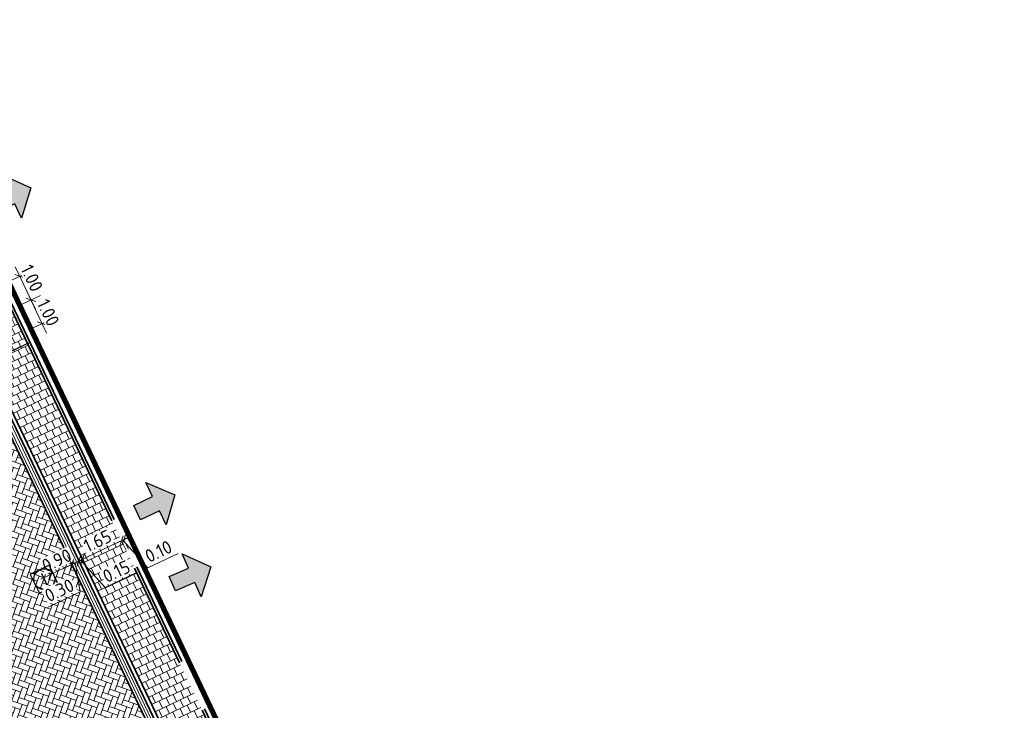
# Model space of a CAD drawing. Header units: metres. Extents: x 199937 to 201628, y 374508 to 375260.
# Tile 162 of 183: x 201412 to 201449, y 375042 to 375068. Entities that reach past the tile are written whole.
import ezdxf
from ezdxf.enums import TextEntityAlignment as Align

# ---------------------------------------------------------------- set-up
doc = ezdxf.new("R2010")
doc.units = ezdxf.units.M
for name, pattern in [('VH-OPSLUITBAND_100X200', [16, 8, -2, 4, -2]), ('VH-OPSLUITBAND_150X250', [24, 16, -2, 4, -2]), ('XX-PROJECTGRENS', [18, 12, -3, 0, -3])]:
    doc.linetypes.add(name, pattern=pattern)
doc.layers.add('000___INRIT-PIJL', color=252, linetype='Continuous')
doc.layers.add('000___OP_DWARSPROFIEL', color=3, linetype='Continuous')
doc.layers.add('N-WE-KG-GRENS_PROJECT-G', color=7, linetype='XX-PROJECTGRENS', lineweight=35, transparency=0.45)
for name, color, linetype, lineweight in [('N-WE-OG-HOOGTELIJN-G', 7, 'Continuous', 25), ('N-WE-RI-ITR_RIOOLPUT-S', 84, 'Continuous', 25), ('N-WE-VH-GOOT-G', 170, 'Continuous', 35), ('N-WE-VH-KANTOPSLUITING_OPSLUITBAND_100X200-G', 150, 'VH-OPSLUITBAND_100X200', 35), ('N-WE-VH-KANTOPSLUITING_OPSLUITBAND_150X250-G', 150, 'VH-OPSLUITBAND_150X250', 35), ('N-WE-VH-KANTVERHARDING_STREKLAAG-G', 60, 'Continuous', 18), ('N-WE-VH-VERHARDING_TEGEL-A', 252, 'Continuous', 18), ('X-XX-AL-M', 7, 'Continuous', 18)]:
    doc.layers.add(name, color=color, linetype=linetype, lineweight=lineweight)
doc.layers.add('N-WE-VH-VERHARDING_BETONSTRAATSTEEN_ROOD-A', color=7, linetype='Continuous', lineweight=0, true_color=0xa92c0a)
doc.styles.add('NLCS-ISO', font='NLCS-ISO.ttf')
doc.styles.add('NLCS-ISO-ANNOTATIEF-T25', font='NLCS-ISO.ttf', dxfattribs={"height": 2.5})
doc.styles.add('NLCS-ISO-M200-T25', font='NLCS-ISO.ttf', dxfattribs={"height": 0.5})
doc.styles.get("Standard").update_dxf_attribs({"font": 'NLCS-ISO.ttf'})
doc.dimstyles.new('NLCS-ANNOTATIEF-T25-SCHRAP_L2_H1', dxfattribs={"dimtxt": 2.5, "dimasz": 1.4, "dimexe": 2, "dimexo": 2, "dimgap": 0.7, "dimtad": 1, "dimzin": 0, "dimdsep": 46, "dimtxsty": 'NLCS-ISO-ANNOTATIEF-T25', "dimblk": 'OBLIQUE', "dimcen": 0, "dimdle": 2, "dimclrd": 256, "dimclre": 256, "dimclrt": 256, "dimadec": 1, "dimazin": 0, "dimtfac": 1, "dimtdec": 3, "dimtofl": 0, "dimtmove": 0, "dimatfit": 3, "dimldrblk": 'OBLIQUE', "dimfxl": 2, "dimfxlon": 1, "dimtfillclr": 256, "dimtolj": 1, "dimtzin": 0, "dimlwd": -1, "dimlwe": -1, "dimarcsym": 0})
doc.dimstyles.new('NLCS-M200-T25-SCHRAP_L2_H1', dxfattribs={"dimscale": 0.2, "dimtxt": 2.5, "dimasz": 1.4, "dimexe": 2, "dimexo": 2, "dimgap": 0.7, "dimtad": 1, "dimzin": 0, "dimdsep": 46, "dimtxsty": 'NLCS-ISO-M200-T25', "dimblk": 'OBLIQUE', "dimcen": 0, "dimdle": 2, "dimclrd": 256, "dimclre": 256, "dimclrt": 256, "dimadec": 1, "dimazin": 0, "dimtfac": 1, "dimtdec": 3, "dimtofl": 0, "dimtmove": 0, "dimatfit": 3, "dimldrblk": 'OBLIQUE', "dimfxl": 2, "dimfxlon": 1, "dimtfillclr": 256, "dimtolj": 1, "dimtzin": 0, "dimlwd": -1, "dimlwe": -1, "dimarcsym": 0})

# ---------------------------------------------------------------- blocks, each defined once
blk = doc.blocks.new('_Oblique')
at = {"color": 0, "linetype": 'ByBlock', "lineweight": -2}
blk.add_line((-0.5, -0.5), (0.5, 0.5), dxfattribs=at)
blk = doc.blocks.new('*D141')
at = {"layer": 'Defpoints', "color": 0, "transparency": 16777216}
for p in [(201408.173, 375056.445), (201408.601, 375055.541)]:
    blk.add_point(p, dxfattribs=at)
at = {"layer": 'X-XX-AL-M', "transparency": 16777216}
for p, q in [((201411.464, 375058.448), (201412.235, 375056.822)), ((201411.274, 375057.915), (201411.997, 375058.258)), ((201411.702, 375057.012), (201412.425, 375057.355))]:
    blk.add_line(p, q, dxfattribs=at)
at = {"layer": 'X-XX-AL-M', "transparency": 16777216, "xscale": 0.28, "yscale": 0.28, "zscale": 0.28}
for p, rotation in [((201411.635, 375058.087), 115.3681995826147), ((201412.064, 375057.183), 295.3681995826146)]:
    blk.add_blockref('_Oblique', p, dxfattribs=dict(at, rotation=rotation))
at = {"layer": 'X-XX-AL-M', "transparency": 16777216, "insert": (201412.101, 375058.015), "char_height": 0.5, "attachment_point": 5, "rotation": 295.3682, "style": 'NLCS-ISO-ANNOTATIEF-T25', "bg_fill": 3, "box_fill_scale": 1.1, "bg_fill_color": 256, "bg_fill_true_color": 13158600, "bg_fill_transparency": 0}
blk.add_mtext('\\A1;1.00', dxfattribs=at)
at = {"layer": 'Defpoints', "color": 0, "transparency": 16777216}
blk.add_point((201412.064, 375057.183), dxfattribs=at)
blk = doc.blocks.new('*D142')
at = {"layer": 'Defpoints', "color": 0, "transparency": 16777216}
for p in [(201409.686, 375056.056), (201410.114, 375055.152)]:
    blk.add_point(p, dxfattribs=at)
at = {"layer": 'X-XX-AL-M', "transparency": 16777216}
for p, q in [((201411.702, 375057.012), (201412.425, 375057.355)), ((201411.892, 375057.545), (201412.663, 375055.918)), ((201412.131, 375056.108), (201412.853, 375056.451))]:
    blk.add_line(p, q, dxfattribs=at)
at = {"layer": 'X-XX-AL-M', "transparency": 16777216, "xscale": 0.28, "yscale": 0.28, "zscale": 0.28}
for p, rotation in [((201412.063, 375057.183), 115.3739875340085), ((201412.492, 375056.28), 295.3739875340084)]:
    blk.add_blockref('_Oblique', p, dxfattribs=dict(at, rotation=rotation))
at = {"layer": 'X-XX-AL-M', "transparency": 16777216, "insert": (201412.726, 375056.697), "char_height": 0.5, "attachment_point": 5, "rotation": 295.374, "style": 'NLCS-ISO-ANNOTATIEF-T25', "bg_fill": 3, "box_fill_scale": 1.1, "bg_fill_color": 256, "bg_fill_true_color": 13158600, "bg_fill_transparency": 0}
blk.add_mtext('\\A1;1.00', dxfattribs=at)
at = {"layer": 'Defpoints', "color": 0, "transparency": 16777216}
blk.add_point((201412.492, 375056.28), dxfattribs=at)
blk = doc.blocks.new('inrit')
h = blk.add_hatch(color=256)
h.dxf.hatch_style = 1
h.paths.add_polyline_path([(0.3, 1), (-0.3, 1), (-0.3, 1.8), (-0.9, 1.8), (0, 2.6), (0.9, 1.8), (0.3, 1.8)])
at = {"color": 3, "flags": 128}
blk.add_lwpolyline([(0.3, 1), (-0.3, 1), (-0.3, 1.8), (-0.9, 1.8), (0, 2.6), (0.9, 1.8), (0.3, 1.8), (0.3, 1)], dxfattribs=at)
blk = doc.blocks.new('*U192')
for p, q in [((-13.032, 0.4), (-11.982, 2.5)), ((-11.982, 2.5), (-10.932, 0.4)), ((12.698, 0.4), (13.748, 2.5)), ((13.748, 2.5), (14.798, 0.4)), ((-10.932, 0.4), (-13.032, 0.4)), ((14.798, 0.4), (12.698, 0.4)), ((14.998, 0), (-13.232, 0))]:
    blk.add_line(p, q)
for tag, p in [('A500', (-11.982, 3.25)), ('B500', (13.748, 3.25))]:
    blk.add_attdef(tag, text='', height=1.75, rotation=0).set_placement(p, align=Align.CENTER)
blk = doc.blocks.new('*D255')
at = {"layer": 'X-XX-AL-M', "transparency": 16777216}
for p, q in [((201413.621, 375047.088), (201413.449, 375047.449)), ((201412.448, 375046.529), (201413.982, 375047.26)), ((201412.809, 375046.701), (201412.637, 375047.062))]:
    blk.add_line(p, q, dxfattribs=at)
at = {"layer": 'X-XX-AL-M', "transparency": 16777216, "xscale": 0.28, "yscale": 0.28, "zscale": 0.28}
for p, rotation in [((201413.621, 375047.088), 25.46042401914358), ((201412.809, 375046.701), 205.4604240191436)]:
    blk.add_blockref('_Oblique', p, dxfattribs=dict(at, rotation=rotation))
at = {"layer": 'X-XX-AL-M', "transparency": 16777216, "insert": (201413.047, 375047.247), "char_height": 0.5, "attachment_point": 5, "rotation": 25.4604, "style": 'NLCS-ISO-M200-T25', "bg_fill": 3, "box_fill_scale": 1.1, "bg_fill_color": 256, "bg_fill_true_color": 13158600, "bg_fill_transparency": 0}
blk.add_mtext('\\A1;0.90', dxfattribs=at)
at = {"layer": 'Defpoints', "color": 0, "transparency": 16777216}
for p in [(201413.621, 375047.088), (201413.621, 375047.088), (201412.809, 375046.701)]:
    blk.add_point(p, dxfattribs=at)
blk = doc.blocks.new('*D256')
at = {"layer": 'Defpoints', "color": 0, "transparency": 16777216}
for p in [(201413.621, 375047.088), (201413.892, 375047.217), (201413.892, 375047.217)]:
    blk.add_point(p, dxfattribs=at)
at = {"layer": 'X-XX-AL-M', "transparency": 16777216}
for p, q in [((201413.621, 375047.088), (201413.449, 375047.449)), ((201413.26, 375046.916), (201414.253, 375047.389)), ((201413.757, 375047.153), (201413.94, 375046.047)), ((201413.892, 375047.217), (201414.064, 375046.856)), ((201413.94, 375046.047), (201412.694, 375045.453))]:
    blk.add_line(p, q, dxfattribs=at)
at = {"layer": 'X-XX-AL-M', "transparency": 16777216, "xscale": 0.28, "yscale": 0.28, "zscale": 0.28}
for p, rotation in [((201413.621, 375047.088), 205.4604240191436), ((201413.892, 375047.217), 25.46042401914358)]:
    blk.add_blockref('_Oblique', p, dxfattribs=dict(at, rotation=rotation))
at = {"layer": 'X-XX-AL-M', "transparency": 16777216, "insert": (201413.149, 375046.102), "char_height": 0.5, "attachment_point": 5, "rotation": 25.4604, "style": 'NLCS-ISO-M200-T25', "bg_fill": 3, "box_fill_scale": 1.1, "bg_fill_color": 256, "bg_fill_true_color": 13158600, "bg_fill_transparency": 0}
blk.add_mtext('\\A1;0.30', dxfattribs=at)
blk = doc.blocks.new('*D257')
at = {"layer": 'Defpoints', "color": 0, "transparency": 16777216}
for p in [(201413.892, 375047.217), (201414.028, 375047.282), (201414.028, 375047.282)]:
    blk.add_point(p, dxfattribs=at)
at = {"layer": 'X-XX-AL-M', "transparency": 16777216}
for p, q in [((201413.892, 375047.217), (201413.639, 375047.097)), ((201413.892, 375047.217), (201414.028, 375047.282)), ((201413.892, 375047.217), (201414.064, 375046.856)), ((201413.96, 375047.249), (201414.913, 375046.197)), ((201414.028, 375047.282), (201414.28, 375047.402)), ((201414.028, 375047.282), (201414.2, 375046.92)), ((201414.913, 375046.197), (201416.069, 375046.747))]:
    blk.add_line(p, q, dxfattribs=at)
at = {"layer": 'X-XX-AL-M', "transparency": 16777216, "xscale": 0.28, "yscale": 0.28, "zscale": 0.28}
for p, rotation in [((201414.028, 375047.282), 205.4604240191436), ((201413.892, 375047.217), 25.4604240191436)]:
    blk.add_blockref('_Oblique', p, dxfattribs=dict(at, rotation=rotation))
at = {"layer": 'X-XX-AL-M', "transparency": 16777216, "insert": (201415.323, 375046.824), "char_height": 0.5, "attachment_point": 5, "rotation": 25.4604, "style": 'NLCS-ISO-M200-T25', "bg_fill": 3, "box_fill_scale": 1.1, "bg_fill_color": 256, "bg_fill_true_color": 13158600, "bg_fill_transparency": 0}
blk.add_mtext('\\A1;0.15', dxfattribs=at)
blk = doc.blocks.new('*D258')
at = {"layer": 'X-XX-AL-M', "transparency": 16777216}
for p, q in [((201413.666, 375047.11), (201415.878, 375048.163)), ((201415.517, 375047.991), (201415.689, 375047.63)), ((201414.028, 375047.282), (201414.2, 375046.92))]:
    blk.add_line(p, q, dxfattribs=at)
at = {"layer": 'X-XX-AL-M', "transparency": 16777216, "xscale": 0.28, "yscale": 0.28, "zscale": 0.28}
for p, rotation in [((201415.517, 375047.991), 25.46042401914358), ((201414.028, 375047.282), 205.4604240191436)]:
    blk.add_blockref('_Oblique', p, dxfattribs=dict(at, rotation=rotation))
at = {"layer": 'X-XX-AL-M', "transparency": 16777216, "insert": (201414.605, 375047.988), "char_height": 0.5, "attachment_point": 5, "rotation": 25.4604, "style": 'NLCS-ISO-M200-T25', "bg_fill": 3, "box_fill_scale": 1.1, "bg_fill_color": 256, "bg_fill_true_color": 13158600, "bg_fill_transparency": 0}
blk.add_mtext('\\A1;1.65', dxfattribs=at)
at = {"layer": 'Defpoints', "color": 0, "transparency": 16777216}
for p in [(201415.517, 375047.991), (201415.517, 375047.991), (201414.028, 375047.282)]:
    blk.add_point(p, dxfattribs=at)
blk = doc.blocks.new('*D259')
at = {"layer": 'Defpoints', "color": 0, "transparency": 16777216}
for p in [(201415.517, 375047.991), (201415.608, 375048.034), (201415.608, 375048.034)]:
    blk.add_point(p, dxfattribs=at)
at = {"layer": 'X-XX-AL-M', "transparency": 16777216}
for p, q in [((201415.517, 375047.991), (201415.265, 375047.871)), ((201415.517, 375047.991), (201415.608, 375048.034)), ((201415.517, 375047.991), (201415.689, 375047.63)), ((201415.562, 375048.012), (201416.516, 375046.96)), ((201415.608, 375048.034), (201415.86, 375048.154)), ((201415.608, 375048.034), (201415.78, 375047.673)), ((201416.516, 375046.96), (201417.671, 375047.51))]:
    blk.add_line(p, q, dxfattribs=at)
at = {"layer": 'X-XX-AL-M', "transparency": 16777216, "xscale": 0.28, "yscale": 0.28, "zscale": 0.28}
for p, rotation in [((201415.608, 375048.034), 205.4604240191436), ((201415.517, 375047.991), 25.4604240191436)]:
    blk.add_blockref('_Oblique', p, dxfattribs=dict(at, rotation=rotation))
at = {"layer": 'X-XX-AL-M', "transparency": 16777216, "insert": (201416.926, 375047.587), "char_height": 0.5, "attachment_point": 5, "rotation": 25.4604, "style": 'NLCS-ISO-M200-T25', "bg_fill": 3, "box_fill_scale": 1.1, "bg_fill_color": 256, "bg_fill_true_color": 13158600, "bg_fill_transparency": 0}
blk.add_mtext('\\A1;0.10', dxfattribs=at)
blk = doc.blocks.new('SRI-PUT_INSPECTIE-SO')
at = {"lineweight": -3, "flags": 128}
blk.add_lwpolyline([(-2, -2), (2, -2), (2, 2), (-2, 2)], close=True, dxfattribs=at)
at = {"lineweight": -3, "ltscale": 1.5}
blk.add_circle((0, 0), 2, dxfattribs=at)
at = {"ltscale": 0.1, "style": 'NLCS-ISO'}
blk.add_text('I', height=2.5, dxfattribs=at).set_placement((0, -0.01), align=Align.MIDDLE_CENTER)

msp = doc.modelspace()

# ---------------------------------------------------------------- hatches: boundary and pattern name
at = {"layer": 'N-WE-VH-VERHARDING_BETONSTRAATSTEEN_ROOD-A'}
h = msp.add_hatch(dxfattribs=at)
h.set_pattern_fill('AVH-ROO_BSS_KEIFRMT_KEPER-SO', color=36, scale=2, angle=-19.7417, pattern_type=2)
h.set_pattern_definition([(340.25833, (201380.83644, 375114.1943), (0.26859106, 0.1267235), [0.63, -0.21]), (250.25833, (201380.97831, 375114.58962), (0.26859106, 0.1267235), [0.63, -0.21])])
edge = h.paths.add_edge_path()
edge.add_line((201409.843, 375055.024), (201404.9, 375052.68))
edge.add_arc((201399.207, 375049.98), 6.3, -64.1697, 25.3682, ccw=False)
edge.add_line((201401.952, 375044.31), (201401.79, 375044.232))
edge.add_line((201401.79, 375044.232), (201403.881, 375039.912))
edge.add_arc((201406.626, 375034.241), 6.3, 25.4025, 115.8303, ccw=False)
edge.add_line((201412.317, 375036.944), (201417.318, 375039.325))
edge.add_line((201417.318, 375039.325), (201409.843, 375055.024))
at = {"layer": 'N-WE-VH-VERHARDING_TEGEL-A'}
h = msp.add_hatch(dxfattribs=at)
h.set_pattern_fill('AVH-TEGEL_300X300_HALFST-SO', color=256, scale=5, angle=115.443, pattern_type=2)
h.set_pattern_definition([(115.44303439, (0, 0), (-0.26433598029, 0.206461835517), [0.3, -0.3]), (205.44303439, (0, 0), (0.12888405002, -0.27090386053), [])])
h.paths.add_polyline_path([(201419.836, 375035.071), (201421.326, 375035.779), (201419.229, 375040.196), (201411.713, 375055.981), (201410.61, 375058.308), (201409.119, 375057.601), (201410.223, 375055.273), (201417.739, 375039.487)])

# ---------------------------------------------------------------- linework, layer by layer
at = {"layer": 'N-WE-KG-GRENS_PROJECT-G', "const_width": 0.2}
msp.add_lwpolyline([(201372.886, 375138.71), (201429.61, 375019.069, -0.119763), (201436.559, 374991.115, 0.093067), (201439.462, 374979.526), (201492.179, 374868.68, 0.525525)], format="xyb", dxfattribs=at)
at = {"layer": 'N-WE-VH-GOOT-G'}
msp.add_lwpolyline([(201409.843, 375055.024), (201417.318, 375039.325)], dxfattribs=at)

# ---------------------------------------------------------------- block references
at = {"layer": '000___INRIT-PIJL'}
for p, rotation in [((201409.691, 375060.39), 294.0660051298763), ((201415.21, 375048.631, 29.367), 295.5359624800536), ((201416.543, 375045.953), 293.6174376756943)]:
    msp.add_blockref('inrit', p, dxfattribs=dict(at, rotation=rotation))

# ---------------------------------------------------------------- next in the draw order: dimensions: what is measured, and where the dimension line sits
at = {"layer": 'X-XX-AL-M'}
dim = msp.add_linear_dim(base=(201412.064, 375057.183), p1=(201408.173, 375056.445), p2=(201408.601, 375055.541), angle=295.3682, dimstyle='NLCS-ANNOTATIEF-T25-SCHRAP_L2_H1', override={"dimtfill": 1}, dxfattribs=at)
dim.commit()
dim.dimension.update_dxf_attribs({"geometry": '*D141', "text_midpoint": (201411.749, 375057.848), "dimtype": 161})

# ---------------------------------------------------------------- next in the draw order: block references
at = {"layer": '000___OP_DWARSPROFIEL', "rotation": 25.36819958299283}
msp.add_blockref('*U192', (201399.344, 375064.397), dxfattribs=at).add_auto_attribs({'A500': 'C', 'B500': 'C'})

# ---------------------------------------------------------------- next in the draw order: dimensions: what is measured, and where the dimension line sits
at = {"layer": 'X-XX-AL-M'}
dim = msp.add_linear_dim(base=(201412.492, 375056.28), p1=(201409.686, 375056.056), p2=(201410.114, 375055.152), angle=295.374, dimstyle='NLCS-ANNOTATIEF-T25-SCHRAP_L2_H1', override={"dimtfill": 1}, dxfattribs=at)
dim.commit()
dim.dimension.update_dxf_attribs({"geometry": '*D142', "text_midpoint": (201412.373, 375056.53), "dimtype": 161})

# ---------------------------------------------------------------- next in the draw order: linework, layer by layer
at = {"layer": 'N-WE-OG-HOOGTELIJN-G'}
msp.add_lwpolyline([(201412.02, 375055.559), (201404.667, 375052.08)], dxfattribs=at)
at = {"layer": 'N-WE-VH-KANTOPSLUITING_OPSLUITBAND_100X200-G'}
for points in [[(201372.694, 375138.453), (201383.511, 375115.555), (201392.738, 375096), (201411.713, 375055.981), (201419.229, 375040.196), (201430.121, 375017.259, -0.044357), (201433.891, 375006.119, -0.033236), (201435.572, 374995.428, -0.004666), (201435.998, 374989.999, 0.094101), (201438.195, 374981.626), (201464.875, 374925.571), (201472.502, 374909.496), (201492.51, 374867.46, 0.460246), (201498.376, 374865.875), (201504.537, 374870.08), (201505.804, 374870.898), (201509.23, 374873.01), (201511.906, 374874.538), (201514.639, 374875.938), (201517.476, 374877.207), (201522.225, 374879.027), (201526.971, 374880.785), (201527.492, 374879.379)], [(201372.785, 375138.496), (201383.602, 375115.598), (201392.828, 375096.043), (201411.803, 375056.024), (201419.319, 375040.239), (201430.212, 375017.3, -0.044365), (201433.988, 375006.142, -0.033239), (201435.672, 374995.437, -0.004666), (201436.098, 374990.006, 0.094101), (201438.285, 374981.669), (201464.965, 374925.613), (201472.592, 374909.539), (201492.6, 374867.503, 0.460246), (201498.32, 374865.958), (201504.482, 374870.163), (201505.751, 374870.983), (201509.179, 374873.096), (201511.858, 374874.626), (201514.596, 374876.028), (201517.438, 374877.3), (201522.19, 374879.121), (201527.03, 374880.914), (201527.586, 374879.413)]]:
    msp.add_lwpolyline(points, format="xyb", dxfattribs=at)
at = {"layer": 'N-WE-VH-KANTOPSLUITING_OPSLUITBAND_150X250-G', "linetype": 'Continuous'}
for points in [[(201410.114, 375055.152), (201417.589, 375039.454)], [(201410.25, 375055.216), (201417.724, 375039.518)]]:
    msp.add_lwpolyline(points, dxfattribs=at)
at = {"layer": 'N-WE-VH-KANTVERHARDING_STREKLAAG-G'}
for points in [[(201409.933, 375055.066), (201417.408, 375039.368)], [(201410.024, 375055.109), (201417.498, 375039.411)]]:
    msp.add_lwpolyline(points, dxfattribs=at)

# ---------------------------------------------------------------- next in the draw order: dimensions: what is measured, and where the dimension line sits
at = {"layer": 'X-XX-AL-M'}
dim = msp.add_linear_dim(base=(201413.621, 375047.088), p1=(201412.809, 375046.701), p2=(201413.621, 375047.088), angle=25.4604, dimstyle='NLCS-M200-T25-SCHRAP_L2_H1', override={"dimtfill": 1}, dxfattribs=at)
dim.commit()
dim.dimension.update_dxf_attribs({"geometry": '*D255', "text_midpoint": (201413.215, 375046.895), "dimtype": 161})

# ---------------------------------------------------------------- next in the draw order: block references
at = {"layer": 'N-WE-RI-ITR_RIOOLPUT-S', "xscale": 0.2, "yscale": 0.2, "zscale": 0.2, "rotation": 205.9948209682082}
msp.add_blockref('SRI-PUT_INSPECTIE-SO', (201412.575, 375046.527), dxfattribs=at)

# ---------------------------------------------------------------- next in the draw order: dimensions: what is measured, and where the dimension line sits
at = {"layer": 'X-XX-AL-M'}
dim = msp.add_linear_dim(base=(201413.892, 375047.217), p1=(201413.621, 375047.088), p2=(201413.892, 375047.217), angle=205.4604, dimstyle='NLCS-M200-T25-SCHRAP_L2_H1', override={"dimtmove": 1, "dimtfill": 1}, dxfattribs=at)
dim.commit()
dim.dimension.update_dxf_attribs({"geometry": '*D256', "text_midpoint": (201413.814, 375045.986), "dimtype": 160})

# ---------------------------------------------------------------- next in the draw order: dimensions: what is measured, and where the dimension line sits
dim = msp.add_linear_dim(base=(201414.028, 375047.282), p1=(201413.892, 375047.217), p2=(201414.028, 375047.282), angle=205.4604, dimstyle='NLCS-M200-T25-SCHRAP_L2_H1', override={"dimtmove": 1, "dimtfill": 1}, dxfattribs=at)
dim.commit()
dim.dimension.update_dxf_attribs({"geometry": '*D257', "text_midpoint": (201414.872, 375046.609)})

# ---------------------------------------------------------------- next in the draw order: dimensions: what is measured, and where the dimension line sits
dim = msp.add_linear_dim(base=(201415.517, 375047.991), p1=(201414.028, 375047.282), p2=(201415.517, 375047.991), angle=205.4604, dimstyle='NLCS-M200-T25-SCHRAP_L2_H1', override={"dimtmove": 1, "dimtfill": 1}, dxfattribs=at)
dim.commit()
dim.dimension.update_dxf_attribs({"geometry": '*D258', "text_midpoint": (201414.605, 375047.988)})

# ---------------------------------------------------------------- next in the draw order: dimensions: what is measured, and where the dimension line sits
dim = msp.add_linear_dim(base=(201415.608, 375048.034), p1=(201415.517, 375047.991), p2=(201415.608, 375048.034), angle=205.4604, dimstyle='NLCS-M200-T25-SCHRAP_L2_H1', override={"dimtmove": 1, "dimtfill": 1}, dxfattribs=at)
dim.commit()
dim.dimension.update_dxf_attribs({"geometry": '*D259', "text_midpoint": (201416.474, 375047.372)})

doc.saveas('drawing.dxf')
